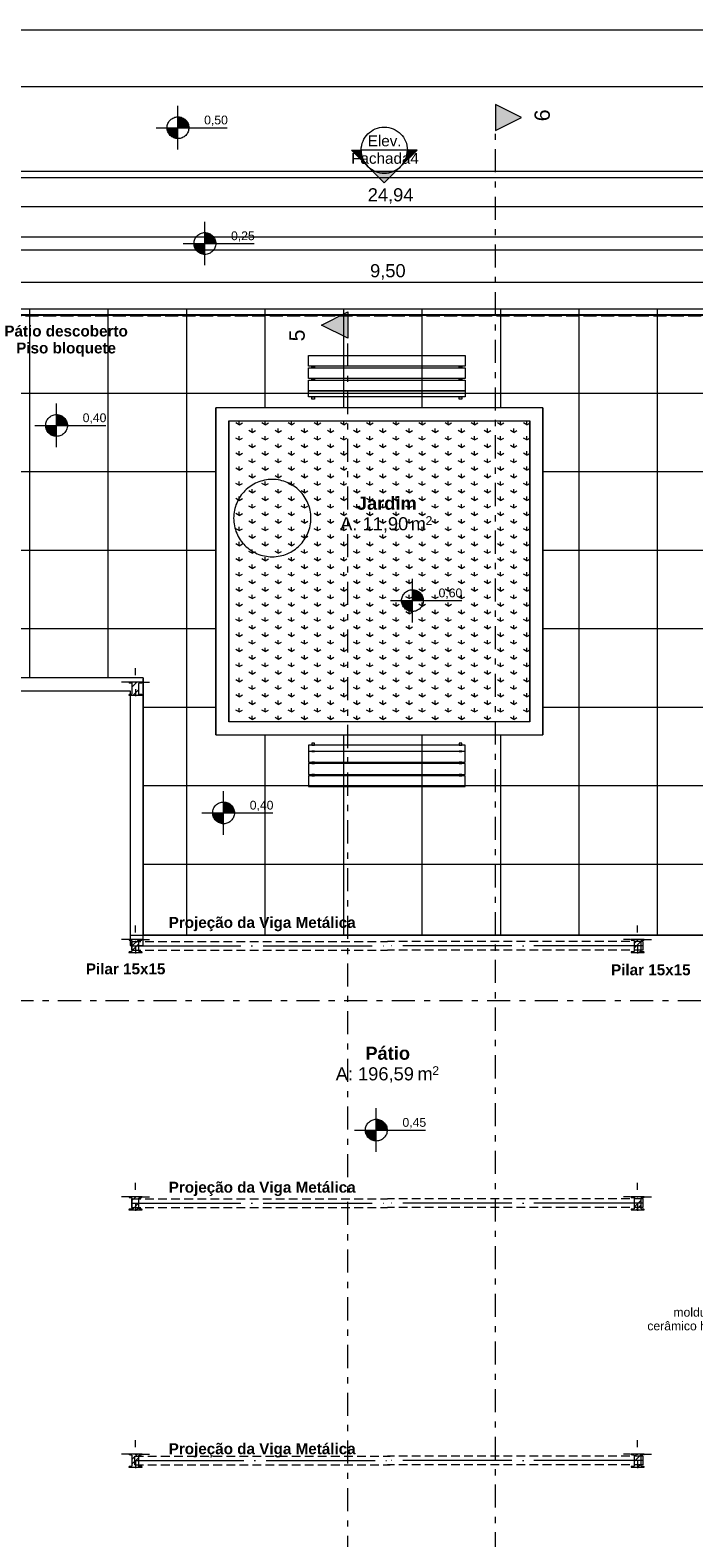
# Model space of a CAD drawing. Header units: millimetres. Extents: x -589 to 841, y -447 to 987.
# Tile 20 of 25: x 251 to 403, y 641 to 987. Entities that reach past the tile are written whole.
import ezdxf
from ezdxf.xclip import XClip

# ---------------------------------------------------------------- set-up
doc = ezdxf.new("R2010")
doc.units = ezdxf.units.MM
doc.header["$MEASUREMENT"] = 0
doc.header["$XCLIPFRAME"] = 0
for name, pattern in [('Linha de eixo - Traço e ponto', [30, 25, -2.5, 0, -2.5]), ('Linha Tracejada 2_1', [3, 2, -1]), ('Linha Tracejada 3_1', [4, 3, -1]), ('Tracejado Duplo', [10.936111, 5.291667, -2.116667, 1.411111, -2.116667]), ('Wipeout_Contour', [1000, 0, -1000])]:
    doc.linetypes.add(name, pattern=pattern)
for name, color, linetype in [('Anotação - Geral.2D', 7, 'Continuous'), ('Cobertura.ARQ', 7, 'Continuous'), ('Cotas - Geral.2D', 7, 'Continuous'), ('Desenho 2D - Geral.2D', 7, 'Continuous'), ('Estrutura - Geral.ARQ', 7, 'Continuous'), ('Interior - Mobiliário .ARQ', 7, 'Continuous'), ('Laje.ARQ', 7, 'Continuous'), ('Marcador - Cortes e Elevações.2D', 7, 'Continuous'), ('Parede.ARQ', 7, 'Continuous'), ('Pilar.ARQ', 7, 'Continuous'), ('Vigas.ARQ', 7, 'Continuous'), ('Zonas.ARQ', 7, 'Continuous')]:
    doc.layers.add(name, color=color, linetype=linetype)
doc.styles.add('GENERATED_STYLE_1', font='txt')
doc.styles.add('GENERATED_STYLE_2', font='txt')
pattern_1 = [(45, (-612.9804, 435.6334), (-1.5909903, 1.5909903), []), (45, (-613.5108, 436.1638), (-1.5909903, 1.5909903), [])]

# ---------------------------------------------------------------- blocks, each defined once
blk = doc.blocks.new('Desenho_1_1', base_point=(-612.98, 435.63))
at = {"layer": 'Cotas - Geral.2D', "linetype": 'Continuous', "lineweight": 0}
for points in [[(285.01, 964.5), (282.51, 964.5), (282.7, 963.54), (283.24, 962.73), (284.06, 962.19), (285.01, 962)], [(285.01, 964.5), (287.51, 964.5), (287.32, 965.46), (286.78, 966.27), (285.97, 966.81), (285.01, 967)], [(291.18, 937.95), (293.68, 937.95), (293.49, 938.91), (292.95, 939.72), (292.13, 940.26), (291.18, 940.45)], [(291.18, 937.95), (288.68, 937.95), (288.87, 937), (289.41, 936.19), (290.22, 935.64), (291.18, 935.45)], [(257.15, 896.23), (254.65, 896.23), (254.84, 895.27), (255.38, 894.46), (256.19, 893.92), (257.15, 893.73)], [(257.15, 896.23), (259.65, 896.23), (259.46, 897.18), (258.91, 898), (258.1, 898.54), (257.15, 898.73)], [(338.79, 856.07), (341.29, 856.07), (341.1, 857.03), (340.56, 857.84), (339.75, 858.38), (338.79, 858.57)], [(338.79, 856.07), (336.29, 856.07), (336.48, 855.11), (337.02, 854.3), (337.83, 853.76), (338.79, 853.57)], [(295.47, 807.4), (297.97, 807.4), (297.78, 808.35), (297.23, 809.16), (296.42, 809.71), (295.47, 809.9)], [(295.47, 807.4), (292.97, 807.4), (293.16, 806.44), (293.7, 805.63), (294.51, 805.09), (295.47, 804.9)], [(330.5, 734.66), (333, 734.66), (332.81, 735.61), (332.27, 736.42), (331.45, 736.96), (330.5, 737.16)], [(330.5, 734.66), (328, 734.66), (328.19, 733.7), (328.73, 732.89), (329.54, 732.35), (330.5, 732.16)]]:
    blk.add_hatch(color=7, dxfattribs=at).paths.add_polyline_path(points)
at = {"layer": 'Laje.ARQ', "linetype": 'Continuous', "lineweight": 0}
h = blk.add_hatch(dxfattribs=at)
h.set_pattern_fill('Grelha_90x90_0001', color=83, style=0, pattern_type=2)
h.set_pattern_definition([(0, (-612.98, 435.633), (0, 18), []), (90, (-612.98, 435.633), (-18, 0), [])])
h.paths.add_polyline_path([(238.05, 922.9), (238.05, 838.35), (277.05, 838.35), (277.05, 779.36), (428.07, 779.36), (428.07, 922.89), (368.7, 922.89), (368.7, 922.9), (293.7, 922.9)])
h.paths.add_polyline_path([(368.7, 825.26), (293.7, 825.26), (293.7, 900.26), (368.7, 900.26)], flags=0)
h = blk.add_hatch(dxfattribs=at)
h.set_pattern_fill('Relva_0001', color=83, style=0, pattern_type=2)
h.set_pattern_definition([(90, (-612.9804, 435.6334), (-6, 0), [0.866025, -2.598076]), (90, (-609.9804, 437.3655), (-6, 0), [0.866025, -2.598076]), (30, (-612.9804, 435.6334), (-3, 5.196152), [0.866025, -2.598076]), (30, (-612.9804, 439.0975), (-3, 5.196152), [0.866025, -2.598076]), (150, (-612.9804, 435.6334), (3, 5.196152), [0.866025, -2.598076]), (150, (-612.9804, 439.0975), (3, 5.196152), [0.866025, -2.598076])])
h.paths.add_polyline_path([(296.7, 828.26), (365.7, 828.26), (365.7, 897.26), (296.7, 897.26)])
at = {"layer": 'Marcador - Cortes e Elevações.2D', "linetype": 'Continuous', "lineweight": 0}
for points in [[(357.81, 969.83), (357.81, 963.83), (363.81, 966.83)], [(324.84, 959.35), (328.59, 955.6, -0.198912), (327.04, 959.35)], [(339.84, 959.35), (337.64, 959.35, -0.198912), (336.09, 955.6)], [(336.09, 955.6, -0.414214), (328.59, 955.6), (332.34, 951.85)], [(323.96, 922.25), (317.96, 919.25), (323.96, 916.25)]]:
    blk.add_hatch(color=7, dxfattribs=at).paths.add_polyline_path(points)
at = {"layer": 'Cobertura.ARQ', "color": 7, "linetype": 'Continuous', "lineweight": 0, "flags": 128}
for points in [[(84.25, 954.53), (608.58, 954.53)], [(84.25, 953.05), (608.58, 953.05)], [(84.25, 939.5), (608.58, 939.5)], [(608.58, 936.45), (84.25, 936.45)], [(608.58, 922.9), (84.25, 922.9)], [(608.58, 921.42), (84.25, 921.42)]]:
    blk.add_lwpolyline(points, dxfattribs=at)
at = {"layer": 'Cotas - Geral.2D', "color": 7, "linetype": 'Continuous', "lineweight": 0}
for p, q in [((285.01, 959.5), (285.01, 969.5)), ((280.01, 964.5), (296.33, 964.5)), ((84.25, 946.46), (583.08, 946.46)), ((291.18, 932.95), (291.18, 942.95)), ((286.18, 937.95), (302.5, 937.95)), ((238.05, 929.06), (428.07, 929.06)), ((257.15, 891.23), (257.15, 901.23)), ((252.15, 896.23), (268.47, 896.23)), ((338.79, 851.07), (338.79, 861.07)), ((333.79, 856.07), (350.11, 856.07)), ((295.47, 802.4), (295.47, 812.4)), ((290.47, 807.4), (306.79, 807.4)), ((330.5, 729.66), (330.5, 739.66)), ((325.5, 734.66), (341.82, 734.66))]:
    blk.add_line(p, q, dxfattribs=at)
for centre in [(285.01, 964.5), (291.18, 937.95), (257.15, 896.23), (338.79, 856.07), (295.47, 807.4), (330.5, 734.66)]:
    blk.add_circle(centre, 2.5, dxfattribs=at)
at = {"layer": 'Desenho 2D - Geral.2D', "color": 7, "linetype": 'Linha Tracejada 3_1', "lineweight": 0}
blk.add_line((238.05, 921.4), (427.53, 921.4), dxfattribs=at)
at = {"layer": 'Interior - Mobiliário .ARQ', "color": 7, "linetype": 'Continuous', "lineweight": 0}
for p, q in [((314.92, 909.8), (314.92, 912.26)), ((314.92, 912.26), (350.92, 912.26)), ((350.92, 909.8), (314.92, 909.8)), ((314.92, 906.99), (314.92, 909.45)), ((314.92, 909.45), (350.92, 909.45)), ((315.72, 909.8), (316.32, 909.8)), ((315.72, 909.45), (315.72, 909.8)), ((316.32, 909.45), (315.72, 909.45)), ((316.32, 909.8), (316.32, 909.45)), ((349.52, 909.8), (350.12, 909.8)), ((349.52, 909.45), (349.52, 909.8)), ((350.12, 909.45), (349.52, 909.45)), ((350.12, 909.8), (350.12, 909.45)), ((350.92, 912.26), (350.92, 909.8)), ((350.92, 909.45), (350.92, 906.99)), ((350.92, 906.99), (314.92, 906.99)), ((314.92, 904.17), (314.92, 906.63)), ((314.92, 906.63), (350.92, 906.63)), ((315.72, 906.99), (316.32, 906.99)), ((315.72, 906.63), (315.72, 906.99)), ((316.32, 906.63), (315.72, 906.63)), ((316.32, 906.99), (316.32, 906.63)), ((349.52, 906.99), (350.12, 906.99)), ((349.52, 906.63), (349.52, 906.99)), ((350.12, 906.63), (349.52, 906.63)), ((350.12, 906.99), (350.12, 906.63)), ((350.92, 906.63), (350.92, 904.17)), ((350.92, 904.17), (314.92, 904.17)), ((314.92, 904.14), (350.92, 904.14)), ((314.92, 902.78), (314.92, 904.14)), ((350.92, 902.78), (314.92, 902.78)), ((315.72, 904.17), (316.32, 904.17)), ((315.72, 904.14), (315.72, 904.17)), ((316.32, 904.14), (315.72, 904.14)), ((315.72, 902.26), (315.72, 902.78)), ((315.72, 902.78), (316.32, 902.78)), ((316.32, 904.17), (316.32, 904.14)), ((316.32, 902.78), (316.32, 902.26)), ((349.52, 904.17), (350.12, 904.17)), ((349.52, 904.14), (349.52, 904.17)), ((350.12, 904.14), (349.52, 904.14)), ((349.52, 902.78), (350.12, 902.78)), ((349.52, 902.26), (349.52, 902.78)), ((350.12, 904.17), (350.12, 904.14)), ((350.12, 902.78), (350.12, 902.26)), ((350.92, 904.14), (350.92, 902.78)), ((316.32, 902.26), (315.72, 902.26)), ((350.12, 902.26), (349.52, 902.26)), ((350.92, 822.9), (314.92, 822.9)), ((314.92, 822.9), (314.92, 821.55)), ((316.32, 823.42), (315.72, 823.42)), ((315.72, 823.42), (315.72, 822.9)), ((315.72, 822.9), (316.32, 822.9)), ((316.32, 822.9), (316.32, 823.42)), ((350.12, 823.42), (349.52, 823.42)), ((349.52, 823.42), (349.52, 822.9)), ((349.52, 822.9), (350.12, 822.9)), ((350.12, 822.9), (350.12, 823.42)), ((350.92, 821.55), (350.92, 822.9)), ((314.92, 821.55), (350.92, 821.55)), ((350.92, 821.51), (314.92, 821.51)), ((314.92, 821.51), (314.92, 819.05)), ((316.32, 821.55), (315.72, 821.55)), ((315.72, 821.55), (315.72, 821.51)), ((315.72, 821.51), (316.32, 821.51)), ((316.32, 821.51), (316.32, 821.55)), ((350.12, 821.55), (349.52, 821.55)), ((349.52, 821.55), (349.52, 821.51)), ((349.52, 821.51), (350.12, 821.51)), ((350.12, 821.51), (350.12, 821.55)), ((350.92, 819.05), (350.92, 821.51)), ((314.92, 819.05), (350.92, 819.05)), ((350.92, 818.7), (314.92, 818.7)), ((314.92, 818.7), (314.92, 816.23)), ((314.92, 816.23), (350.92, 816.23)), ((350.92, 815.88), (314.92, 815.88)), ((314.92, 815.88), (314.92, 813.42)), ((316.32, 819.05), (315.72, 819.05)), ((315.72, 819.05), (315.72, 818.7)), ((315.72, 818.7), (316.32, 818.7)), ((316.32, 816.23), (315.72, 816.23)), ((315.72, 816.23), (315.72, 815.88)), ((315.72, 815.88), (316.32, 815.88)), ((316.32, 818.7), (316.32, 819.05)), ((316.32, 815.88), (316.32, 816.23)), ((349.52, 819.05), (349.52, 818.7)), ((350.12, 819.05), (349.52, 819.05)), ((349.52, 818.7), (350.12, 818.7)), ((349.52, 816.23), (349.52, 815.88)), ((350.12, 816.23), (349.52, 816.23)), ((349.52, 815.88), (350.12, 815.88)), ((350.12, 818.7), (350.12, 819.05)), ((350.12, 815.88), (350.12, 816.23)), ((350.92, 816.23), (350.92, 818.7)), ((350.92, 813.42), (350.92, 815.88)), ((314.92, 813.42), (350.92, 813.42))]:
    blk.add_line(p, q, dxfattribs=at)
at = {"layer": 'Laje.ARQ', "color": 83, "linetype": 'Continuous', "lineweight": 0, "flags": 128}
for points in [[(428.07, 381.4), (428.07, 687.4), (436.07, 687.4), (436.07, 744.4), (428.07, 744.4), (428.07, 779.36), (277.05, 779.36), (277.05, 838.35), (238.05, 838.35), (238.05, 750.9), (205.05, 750.9), (205.05, 728.9), (238.05, 728.9), (238.05, 725.9), (194.05, 725.9), (194.05, 661.4), (238.05, 661.4), (238.05, 83.48)], [(84.25, 83.48), (84.25, 905.4), (238.05, 905.4), (238.05, 953.05), (428.07, 953.05), (428.07, 905.4), (583.08, 905.4), (583.08, 433.72)]]:
    blk.add_lwpolyline(points, dxfattribs=at)
for points in [[(238.05, 922.9), (238.05, 838.35), (277.05, 838.35), (277.05, 779.36), (428.07, 779.36), (428.07, 922.89), (368.7, 922.89), (368.7, 922.9), (293.7, 922.9)], [(368.7, 825.26), (293.7, 825.26), (293.7, 900.26), (368.7, 900.26)], [(296.7, 828.26), (365.7, 828.26), (365.7, 897.26), (296.7, 897.26)]]:
    blk.add_lwpolyline(points, close=True, dxfattribs=at)
at = {"layer": 'Marcador - Cortes e Elevações.2D', "color": 7, "linetype": 'Continuous', "lineweight": 0}
for p, q in [((357.81, 969.83), (357.81, 963.83)), ((363.81, 966.83), (357.81, 969.83)), ((357.81, 963.83), (363.81, 966.83)), ((328.59, 955.6), (324.84, 959.35)), ((324.84, 959.35), (327.04, 959.35)), ((337.64, 959.35), (327.04, 959.35)), ((336.09, 955.6), (339.84, 959.35)), ((339.84, 959.35), (337.64, 959.35)), ((328.59, 955.6), (332.34, 951.85)), ((332.34, 951.85), (336.09, 955.6)), ((317.96, 919.25), (323.96, 922.25)), ((323.96, 922.25), (323.96, 916.25)), ((323.96, 916.25), (317.96, 919.25))]:
    blk.add_line(p, q, dxfattribs=at)
at = {"layer": 'Marcador - Cortes e Elevações.2D', "color": 7, "linetype": 'Tracejado Duplo', "lineweight": 0}
blk.add_line((49.7, 764.35), (609.17, 764.35), dxfattribs=at)
at = {"layer": 'Marcador - Cortes e Elevações.2D', "color": 7, "linetype": 'Continuous', "lineweight": 0}
blk.add_circle((332.34, 959.35), 5.3, dxfattribs=at)
for start, end in [(180, 225), (315, 0), (225, 315)]:
    blk.add_arc((332.34, 959.35), 5.3, start, end, dxfattribs=at)
at = {"layer": 'Anotação - Geral.2D', "color": 7, "linetype": 'Continuous', "lineweight": 0, "insert": (259.34, 919.13), "char_height": 2.5, "attachment_point": 2, "line_spacing_factor": 0.930432, "style": 'GENERATED_STYLE_2'}
blk.add_mtext('\\A1;{\\pqc;\\fArial|b1|i0|c0|p38;Pátio descoberto\\P\\pqc;\\fArial|b1|i0|c0|p38;Piso bloquete}', dxfattribs=at)
at = {"layer": 'Anotação - Geral.2D', "color": 7, "linetype": 'Continuous', "lineweight": 0, "char_height": 2.5, "attachment_point": 2, "style": 'GENERATED_STYLE_2'}
for s, insert in [('\\A1;{\\pqc;\\fArial|b1|i0|c0|p38;Projeção da Viga Metálica}', (304.32, 783.53)), ('\\A1;{\\pqc;\\fArial|b1|i0|c0|p38;Pilar 15x15}', (273, 772.88)), ('\\A1;{\\pqc;\\fArial|b1|i0|c0|p38;Pilar 15x15}', (393.47, 772.67)), ('\\A1;{\\pqc;\\fArial|b1|i0|c0|p38;Projeção da Viga Metálica}', (304.32, 722.82)), ('\\A1;{\\pqc;\\fArial|b1|i0|c0|p38;Projeção da Viga Metálica}', (304.32, 662.86))]:
    blk.add_mtext(s, dxfattribs=dict(at, insert=insert))
at = {"layer": 'Cotas - Geral.2D', "color": 7, "linetype": 'Continuous', "lineweight": 0, "attachment_point": 7, "style": 'GENERATED_STYLE_1'}
for s, insert, char_height, width in [('\\A1;{\\pql;\\fArial|b0|i0|c0|p38;0,50}', (291.01, 964.9), 2, 5.3212), ('\\A1;{\\pql;\\fArial|b0|i0|c0|p38;24,94}', (328.54, 947.06), 3, 10.2583), ('\\A1;{\\pql;\\fArial|b0|i0|c0|p38;0,25}', (297.18, 938.35), 2, 5.3212), ('\\A1;{\\pql;\\fArial|b0|i0|c0|p38;9,50}', (329.07, 929.66), 3, 7.9817), ('\\A1;{\\pql;\\fArial|b0|i0|c0|p38;0,40}', (263.15, 896.63), 2, 5.3212), ('\\A1;{\\pql;\\fArial|b0|i0|c0|p38;0,60}', (344.79, 856.47), 2, 5.3212), ('\\A1;{\\pql;\\fArial|b0|i0|c0|p38;0,40}', (301.47, 807.8), 2, 5.3212), ('\\A1;{\\pql;\\fArial|b0|i0|c0|p38;0,45}', (336.5, 735.06), 2, 5.3212)]:
    blk.add_mtext(s, dxfattribs=dict(at, insert=insert, char_height=char_height, width=width))
at = {"layer": 'Estrutura - Geral.ARQ', "color": 7, "linetype": 'Continuous', "lineweight": 0, "insert": (417.13, 693.9), "char_height": 2, "attachment_point": 3, "line_spacing_factor": 0.939732, "style": 'GENERATED_STYLE_1'}
blk.add_mtext('\\A1;{\\pqr;\\fArial|b0|i0|c0|p38;moldura-painel\\P\\pqr;\\fArial|b0|i0|c0|p38;cerâmico h=140 cm}', dxfattribs=at)
at = {"layer": 'Marcador - Cortes e Elevações.2D', "color": 7, "linetype": 'Continuous', "lineweight": 0, "char_height": 3.5, "rotation": 90, "style": 'GENERATED_STYLE_1'}
for s, insert, attachment_point in [('\\A1;{\\pql;\\fArial|b0|i0|c0|p38;6}', (370.35, 965.97), 7), ('\\A1;{\\pqr;\\fArial|b0|i0|c0|p38;5}', (314.13, 918.22), 9)]:
    blk.add_mtext(s, dxfattribs=dict(at, insert=insert, attachment_point=attachment_point))
at = {"layer": 'Marcador - Cortes e Elevações.2D', "color": 7, "linetype": 'Continuous', "lineweight": 0, "char_height": 2.5, "attachment_point": 7, "style": 'GENERATED_STYLE_1'}
for s, insert in [('\\A1;{\\pql;\\fArial|b0|i0|c0|p38;Elev.}', (328.53, 960.2)), ('\\A1;{\\pql;\\fArial|b0|i0|c0|p38;Fachada4}', (324.74, 956.2))]:
    blk.add_mtext(s, dxfattribs=dict(at, insert=insert))
at = {"layer": 'Zonas.ARQ', "color": 7, "linetype": 'Continuous', "lineweight": 0, "attachment_point": 1}
for s, insert, char_height, style in [('\\A1;{\\pql;\\fArial|b1|i0|c0|p38;Jardim}', (326.04, 879.91), 3, 'GENERATED_STYLE_2'), ('\\A1;{\\pql;\\fArial|b0|i0|c0|p38;A: 11,90}', (322.22, 875.19), 3, 'GENERATED_STYLE_1'), ('\\A1;{\\pql;\\fArial|b0|i0|c0|p38;2}', (341.8, 875.42), 2, 'GENERATED_STYLE_1'), ('\\A1;{\\pql;\\fArial|b0|i0|c0|p38; m}', (337.22, 875.19), 3, 'GENERATED_STYLE_1'), ('\\A1;{\\pql;\\fArial|b1|i0|c0|p38;Pátio}', (327.99, 753.8), 3, 'GENERATED_STYLE_2'), ('\\A1;{\\pql;\\fArial|b0|i0|c0|p38;A: 196,59}', (321.19, 749.07), 3, 'GENERATED_STYLE_1'), ('\\A1;{\\pql;\\fArial|b0|i0|c0|p38; m}', (338.77, 749.07), 3, 'GENERATED_STYLE_1'), ('\\A1;{\\pql;\\fArial|b0|i0|c0|p38;2}', (343.35, 749.3), 2, 'GENERATED_STYLE_1')]:
    blk.add_mtext(s, dxfattribs=dict(at, insert=insert, char_height=char_height, style=style))
at = {"color": 254, "linetype": 'Wipeout_Contour', "lineweight": 0, "ltscale": 3833.752894}
blk.add_wipeout([(296.7, 897.26), (365.7, 897.26), (368.7, 900.26), (293.7, 900.26)], dxfattribs=at).dxf.layer = 'Parede.ARQ'
at = {"color": 254, "linetype": 'Wipeout_Contour', "lineweight": 0, "ltscale": 5271.630101}
blk.add_wipeout([(274.46, 835.76), (274.05, 835.35), (274.05, 834.54), (274.4, 834.59), (274.44, 834.61), (274.46, 834.66)], dxfattribs=at).dxf.layer = 'Parede.ARQ'
at = {"color": 254, "linetype": 'Wipeout_Contour', "lineweight": 0, "ltscale": 3565.032794}
blk.add_wipeout([(293.7, 825.26), (368.7, 825.26), (365.7, 828.26), (296.7, 828.26)], dxfattribs=at).dxf.layer = 'Parede.ARQ'
at = {"color": 254, "linetype": 'Wipeout_Contour', "lineweight": 0, "ltscale": 27823.037143}
blk.add_wipeout([(391.94, 775.38), (391.94, 775.43), (391.92, 775.48), (391.87, 775.51), (391.3, 775.59), (391.25, 775.61), (391.23, 775.66), (391.23, 778.09), (391.25, 778.14), (391.3, 778.17), (391.87, 778.25), (391.92, 778.27), (391.94, 778.33), (391.94, 778.38), (391.23, 778.38), (389.64, 778.38), (388.94, 778.38), (388.94, 778.33), (388.95, 778.27), (389, 778.25), (389.57, 778.17), (389.62, 778.14), (389.64, 778.09), (389.64, 775.66), (389.62, 775.61), (389.57, 775.59), (389, 775.51), (388.95, 775.48), (388.94, 775.43), (388.94, 775.38), (389.64, 775.38), (391.23, 775.38)], dxfattribs=at).dxf.layer = 'Pilar.ARQ'
at = {"color": 254, "linetype": 'Wipeout_Contour', "lineweight": 0, "ltscale": 24602.882044}
blk.add_wipeout([(276.76, 716.38), (276.76, 716.43), (276.74, 716.48), (276.69, 716.51), (276.12, 716.59), (276.07, 716.61), (276.05, 716.66), (276.05, 719.09), (276.07, 719.14), (276.12, 719.17), (276.69, 719.25), (276.74, 719.27), (276.76, 719.33), (276.76, 719.38), (276.05, 719.38), (274.46, 719.38), (273.76, 719.38), (273.76, 719.33), (273.78, 719.27), (273.83, 719.25), (274.4, 719.17), (274.44, 719.14), (274.46, 719.09), (274.46, 716.66), (274.44, 716.61), (274.4, 716.59), (273.83, 716.51), (273.78, 716.48), (273.76, 716.43), (273.76, 716.38), (274.46, 716.38), (276.05, 716.38)], dxfattribs=at).dxf.layer = 'Pilar.ARQ'
at = {"color": 254, "linetype": 'Wipeout_Contour', "lineweight": 0, "ltscale": 26149.846146}
blk.add_wipeout([(391.94, 716.38), (391.94, 716.43), (391.92, 716.48), (391.87, 716.51), (391.3, 716.59), (391.25, 716.61), (391.23, 716.66), (391.23, 719.09), (391.25, 719.14), (391.3, 719.17), (391.87, 719.25), (391.92, 719.27), (391.94, 719.33), (391.94, 719.38), (391.23, 719.38), (389.64, 719.38), (388.94, 719.38), (388.94, 719.33), (388.95, 719.27), (389, 719.25), (389.57, 719.17), (389.62, 719.14), (389.64, 719.09), (389.64, 716.66), (389.62, 716.61), (389.57, 716.59), (389, 716.51), (388.95, 716.48), (388.94, 716.43), (388.94, 716.38), (389.64, 716.38), (391.23, 716.38)], dxfattribs=at).dxf.layer = 'Pilar.ARQ'
at = {"color": 254, "linetype": 'Wipeout_Contour', "lineweight": 0, "ltscale": 22850.031373}
blk.add_wipeout([(276.76, 657.38), (276.76, 657.43), (276.74, 657.48), (276.69, 657.51), (276.12, 657.59), (276.07, 657.61), (276.05, 657.66), (276.05, 660.09), (276.07, 660.14), (276.12, 660.17), (276.69, 660.25), (276.74, 660.27), (276.76, 660.33), (276.76, 660.38), (276.05, 660.38), (274.46, 660.38), (273.76, 660.38), (273.76, 660.33), (273.78, 660.27), (273.83, 660.25), (274.4, 660.17), (274.44, 660.14), (274.46, 660.09), (274.46, 657.66), (274.44, 657.61), (274.4, 657.59), (273.83, 657.51), (273.78, 657.48), (273.76, 657.43), (273.76, 657.38), (274.46, 657.38), (276.05, 657.38)], dxfattribs=at).dxf.layer = 'Pilar.ARQ'
at = {"color": 254, "linetype": 'Wipeout_Contour', "lineweight": 0, "ltscale": 24507.888769}
blk.add_wipeout([(391.94, 657.38), (391.94, 657.43), (391.92, 657.48), (391.87, 657.51), (391.3, 657.59), (391.25, 657.61), (391.23, 657.66), (391.23, 660.09), (391.25, 660.14), (391.3, 660.17), (391.87, 660.25), (391.92, 660.27), (391.94, 660.33), (391.94, 660.38), (391.23, 660.38), (389.64, 660.38), (388.94, 660.38), (388.94, 660.33), (388.95, 660.27), (389, 660.25), (389.57, 660.17), (389.62, 660.14), (389.64, 660.09), (389.64, 657.66), (389.62, 657.61), (389.57, 657.59), (389, 657.51), (388.95, 657.48), (388.94, 657.43), (388.94, 657.38), (389.64, 657.38), (391.23, 657.38)], dxfattribs=at).dxf.layer = 'Pilar.ARQ'
at = {"layer": 'Pilar.ARQ', "linetype": 'Continuous', "lineweight": 0}
h = blk.add_hatch(dxfattribs=at)
h.set_pattern_fill('Aço_0001', color=151, style=0, pattern_type=2)
h.set_pattern_definition(pattern_1)
h.paths.add_polyline_path([(391.94, 775.38), (391.94, 775.43), (391.92, 775.48), (391.87, 775.51), (391.3, 775.59), (391.25, 775.61), (391.23, 775.66), (391.23, 778.09), (391.25, 778.14), (391.3, 778.17), (391.87, 778.25), (391.92, 778.27), (391.94, 778.33), (391.94, 778.38), (391.23, 778.38), (389.64, 778.38), (388.94, 778.38), (388.94, 778.33), (388.95, 778.27), (389, 778.25), (389.57, 778.17), (389.62, 778.14), (389.64, 778.09), (389.64, 775.66), (389.62, 775.61), (389.57, 775.59), (389, 775.51), (388.95, 775.48), (388.94, 775.43), (388.94, 775.38), (389.64, 775.38), (391.23, 775.38)])
h = blk.add_hatch(dxfattribs=at)
h.set_pattern_fill('Aço_0001', color=151, style=0, pattern_type=2)
h.set_pattern_definition(pattern_1)
h.paths.add_polyline_path([(276.76, 716.38), (276.76, 716.43), (276.74, 716.48), (276.69, 716.51), (276.12, 716.59), (276.07, 716.61), (276.05, 716.66), (276.05, 719.09), (276.07, 719.14), (276.12, 719.17), (276.69, 719.25), (276.74, 719.27), (276.76, 719.33), (276.76, 719.38), (276.05, 719.38), (274.46, 719.38), (273.76, 719.38), (273.76, 719.33), (273.78, 719.27), (273.83, 719.25), (274.4, 719.17), (274.44, 719.14), (274.46, 719.09), (274.46, 716.66), (274.44, 716.61), (274.4, 716.59), (273.83, 716.51), (273.78, 716.48), (273.76, 716.43), (273.76, 716.38), (274.46, 716.38), (276.05, 716.38)])
h = blk.add_hatch(dxfattribs=at)
h.set_pattern_fill('Aço_0001', color=151, style=0, pattern_type=2)
h.set_pattern_definition(pattern_1)
h.paths.add_polyline_path([(391.94, 716.38), (391.94, 716.43), (391.92, 716.48), (391.87, 716.51), (391.3, 716.59), (391.25, 716.61), (391.23, 716.66), (391.23, 719.09), (391.25, 719.14), (391.3, 719.17), (391.87, 719.25), (391.92, 719.27), (391.94, 719.33), (391.94, 719.38), (391.23, 719.38), (389.64, 719.38), (388.94, 719.38), (388.94, 719.33), (388.95, 719.27), (389, 719.25), (389.57, 719.17), (389.62, 719.14), (389.64, 719.09), (389.64, 716.66), (389.62, 716.61), (389.57, 716.59), (389, 716.51), (388.95, 716.48), (388.94, 716.43), (388.94, 716.38), (389.64, 716.38), (391.23, 716.38)])
h = blk.add_hatch(dxfattribs=at)
h.set_pattern_fill('Aço_0001', color=151, style=0, pattern_type=2)
h.set_pattern_definition(pattern_1)
h.paths.add_polyline_path([(276.76, 657.38), (276.76, 657.43), (276.74, 657.48), (276.69, 657.51), (276.12, 657.59), (276.07, 657.61), (276.05, 657.66), (276.05, 660.09), (276.07, 660.14), (276.12, 660.17), (276.69, 660.25), (276.74, 660.27), (276.76, 660.33), (276.76, 660.38), (276.05, 660.38), (274.46, 660.38), (273.76, 660.38), (273.76, 660.33), (273.78, 660.27), (273.83, 660.25), (274.4, 660.17), (274.44, 660.14), (274.46, 660.09), (274.46, 657.66), (274.44, 657.61), (274.4, 657.59), (273.83, 657.51), (273.78, 657.48), (273.76, 657.43), (273.76, 657.38), (274.46, 657.38), (276.05, 657.38)])
h = blk.add_hatch(dxfattribs=at)
h.set_pattern_fill('Aço_0001', color=151, style=0, pattern_type=2)
h.set_pattern_definition(pattern_1)
h.paths.add_polyline_path([(391.94, 657.38), (391.94, 657.43), (391.92, 657.48), (391.87, 657.51), (391.3, 657.59), (391.25, 657.61), (391.23, 657.66), (391.23, 660.09), (391.25, 660.14), (391.3, 660.17), (391.87, 660.25), (391.92, 660.27), (391.94, 660.33), (391.94, 660.38), (391.23, 660.38), (389.64, 660.38), (388.94, 660.38), (388.94, 660.33), (388.95, 660.27), (389, 660.25), (389.57, 660.17), (389.62, 660.14), (389.64, 660.09), (389.64, 657.66), (389.62, 657.61), (389.57, 657.59), (389, 657.51), (388.95, 657.48), (388.94, 657.43), (388.94, 657.38), (389.64, 657.38), (391.23, 657.38)])
at = {"layer": 'Marcador - Cortes e Elevações.2D', "color": 7, "linetype": 'Tracejado Duplo', "lineweight": 0}
for p, q in [((357.81, 363.76), (357.81, 963.83)), ((323.96, 78.62), (323.96, 916.25))]:
    blk.add_line(p, q, dxfattribs=at)
at = {"layer": 'Parede.ARQ', "color": 8, "linetype": 'Continuous', "lineweight": 0, "flags": 128}
for points in [[(368.7, 900.26), (293.7, 900.26)], [(296.7, 897.26), (365.7, 897.26)], [(365.7, 828.26), (296.7, 828.26)], [(293.7, 825.26), (368.7, 825.26)]]:
    blk.add_lwpolyline(points, dxfattribs=at)
at = {"layer": 'Pilar.ARQ', "color": 7, "linetype": 'Continuous', "lineweight": 0}
for p, q in [((390.44, 779.98), (390.44, 781.58)), ((388.84, 778.38), (387.24, 778.38)), ((392.04, 778.38), (393.64, 778.38)), ((390.44, 776.78), (390.44, 775.18)), ((275.26, 720.98), (275.26, 722.58)), ((390.44, 720.98), (390.44, 722.58)), ((273.66, 719.38), (272.06, 719.38)), ((276.86, 719.38), (278.46, 719.38)), ((388.84, 719.38), (387.24, 719.38)), ((392.04, 719.38), (393.64, 719.38)), ((275.26, 717.78), (275.26, 716.18)), ((390.44, 717.78), (390.44, 716.18)), ((273.66, 660.38), (272.06, 660.38)), ((275.26, 661.98), (275.26, 663.58)), ((276.86, 660.38), (278.46, 660.38)), ((388.84, 660.38), (387.24, 660.38)), ((390.44, 661.98), (390.44, 663.58)), ((392.04, 660.38), (393.64, 660.38)), ((275.26, 658.78), (275.26, 657.18)), ((390.44, 658.78), (390.44, 657.18))]:
    blk.add_line(p, q, dxfattribs=at)
at = {"layer": 'Pilar.ARQ', "color": 7, "linetype": 'Continuous', "lineweight": 0, "flags": 128}
for points in [[(391.94, 775.38), (391.94, 775.43), (391.92, 775.48), (391.87, 775.51), (391.3, 775.59), (391.25, 775.61), (391.23, 775.66), (391.23, 778.09), (391.25, 778.14), (391.3, 778.17), (391.87, 778.25), (391.92, 778.27), (391.94, 778.33), (391.94, 778.38), (391.23, 778.38), (389.64, 778.38), (388.94, 778.38), (388.94, 778.33), (388.95, 778.27), (389, 778.25), (389.57, 778.17), (389.62, 778.14), (389.64, 778.09), (389.64, 775.66), (389.62, 775.61), (389.57, 775.59), (389, 775.51), (388.95, 775.48), (388.94, 775.43), (388.94, 775.38), (389.64, 775.38), (391.23, 775.38)], [(276.76, 716.38), (276.76, 716.43), (276.74, 716.48), (276.69, 716.51), (276.12, 716.59), (276.07, 716.61), (276.05, 716.66), (276.05, 719.09), (276.07, 719.14), (276.12, 719.17), (276.69, 719.25), (276.74, 719.27), (276.76, 719.33), (276.76, 719.38), (276.05, 719.38), (274.46, 719.38), (273.76, 719.38), (273.76, 719.33), (273.78, 719.27), (273.83, 719.25), (274.4, 719.17), (274.44, 719.14), (274.46, 719.09), (274.46, 716.66), (274.44, 716.61), (274.4, 716.59), (273.83, 716.51), (273.78, 716.48), (273.76, 716.43), (273.76, 716.38), (274.46, 716.38), (276.05, 716.38)], [(391.94, 716.38), (391.94, 716.43), (391.92, 716.48), (391.87, 716.51), (391.3, 716.59), (391.25, 716.61), (391.23, 716.66), (391.23, 719.09), (391.25, 719.14), (391.3, 719.17), (391.87, 719.25), (391.92, 719.27), (391.94, 719.33), (391.94, 719.38), (391.23, 719.38), (389.64, 719.38), (388.94, 719.38), (388.94, 719.33), (388.95, 719.27), (389, 719.25), (389.57, 719.17), (389.62, 719.14), (389.64, 719.09), (389.64, 716.66), (389.62, 716.61), (389.57, 716.59), (389, 716.51), (388.95, 716.48), (388.94, 716.43), (388.94, 716.38), (389.64, 716.38), (391.23, 716.38)], [(276.76, 657.38), (276.76, 657.43), (276.74, 657.48), (276.69, 657.51), (276.12, 657.59), (276.07, 657.61), (276.05, 657.66), (276.05, 660.09), (276.07, 660.14), (276.12, 660.17), (276.69, 660.25), (276.74, 660.27), (276.76, 660.33), (276.76, 660.38), (276.05, 660.38), (274.46, 660.38), (273.76, 660.38), (273.76, 660.33), (273.78, 660.27), (273.83, 660.25), (274.4, 660.17), (274.44, 660.14), (274.46, 660.09), (274.46, 657.66), (274.44, 657.61), (274.4, 657.59), (273.83, 657.51), (273.78, 657.48), (273.76, 657.43), (273.76, 657.38), (274.46, 657.38), (276.05, 657.38)], [(391.94, 657.38), (391.94, 657.43), (391.92, 657.48), (391.87, 657.51), (391.3, 657.59), (391.25, 657.61), (391.23, 657.66), (391.23, 660.09), (391.25, 660.14), (391.3, 660.17), (391.87, 660.25), (391.92, 660.27), (391.94, 660.33), (391.94, 660.38), (391.23, 660.38), (389.64, 660.38), (388.94, 660.38), (388.94, 660.33), (388.95, 660.27), (389, 660.25), (389.57, 660.17), (389.62, 660.14), (389.64, 660.09), (389.64, 657.66), (389.62, 657.61), (389.57, 657.59), (389, 657.51), (388.95, 657.48), (388.94, 657.43), (388.94, 657.38), (389.64, 657.38), (391.23, 657.38)]]:
    blk.add_lwpolyline(points, close=True, dxfattribs=at)
at = {"layer": 'Pilar.ARQ', "color": 7, "linetype": 'Continuous', "lineweight": 0}
for p in [(390.44, 778.38), (275.26, 719.38), (390.44, 719.38), (275.26, 660.38), (390.44, 660.38)]:
    blk.add_point(p, dxfattribs=at)
at = {"layer": 'Vigas.ARQ', "color": 8, "linetype": 'Linha Tracejada 2_1', "lineweight": 0}
for p, q in [((391.66, 777.91), (333.06, 777.91)), ((391.66, 777.91), (391.66, 775.91)), ((391.66, 775.91), (333.06, 775.91)), ((274.46, 718.91), (333.06, 718.91)), ((274.46, 716.91), (274.46, 718.91)), ((274.46, 716.91), (333.06, 716.91)), ((391.66, 718.91), (333.06, 718.91)), ((391.66, 716.91), (333.06, 716.91)), ((391.66, 718.91), (391.66, 716.91)), ((275.11, 659.91), (333.72, 659.91)), ((275.11, 657.91), (275.11, 659.91)), ((275.11, 657.91), (333.72, 657.91)), ((391.66, 659.91), (333.06, 659.91)), ((391.66, 657.91), (333.06, 657.91)), ((391.66, 659.91), (391.66, 657.91))]:
    blk.add_line(p, q, dxfattribs=at)
at = {"layer": 'Vigas.ARQ', "color": 7, "linetype": 'Linha de eixo - Traço e ponto', "lineweight": 0}
for p, q in [((391.66, 776.91), (333.06, 776.91)), ((274.46, 717.91), (333.06, 717.91)), ((391.66, 717.91), (333.06, 717.91)), ((275.11, 658.91), (333.72, 658.91)), ((391.66, 658.91), (333.06, 658.91))]:
    blk.add_line(p, q, dxfattribs=at)
at = {"color": 254, "linetype": 'Wipeout_Contour', "lineweight": 0, "ltscale": 26633.614136}
blk.add_wipeout([(274.05, 778.38), (274.46, 778.38), (276.05, 778.38), (276.76, 778.38), (276.76, 778.33), (276.74, 778.27), (276.69, 778.25), (276.12, 778.17), (276.07, 778.14), (276.05, 778.09), (276.05, 776.97), (277.05, 776.97), (277.05, 838.35), (276.08, 837.38), (276.76, 837.38), (276.76, 837.33), (276.74, 837.27), (276.69, 837.25), (276.12, 837.17), (276.07, 837.14), (276.05, 837.09), (276.05, 834.66), (276.07, 834.61), (276.12, 834.59), (276.69, 834.51), (276.74, 834.48), (276.76, 834.43), (276.76, 834.38), (276.05, 834.38), (274.46, 834.38), (274.05, 834.38)], dxfattribs=at).dxf.layer = 'Parede.ARQ'
at = {"layer": 'Parede.ARQ', "color": 8, "linetype": 'Continuous', "lineweight": 0, "flags": 128}
for points in [[(277.05, 776.97), (277.05, 838.35)], [(274.05, 835.35), (274.05, 834.54)]]:
    blk.add_lwpolyline(points, dxfattribs=at)
at = {"color": 254, "linetype": 'Wipeout_Contour', "lineweight": 0, "ltscale": 3647.757908}
blk.add_wipeout([(296.7, 828.26), (296.7, 897.26), (293.7, 900.26), (293.7, 825.26)], dxfattribs=at).dxf.layer = 'Parede.ARQ'
at = {"color": 254, "linetype": 'Wipeout_Contour', "lineweight": 0, "ltscale": 3751.027841}
blk.add_wipeout([(365.7, 897.26), (365.7, 828.26), (368.7, 825.26), (368.7, 900.26)], dxfattribs=at).dxf.layer = 'Parede.ARQ'
at = {"color": 254, "linetype": 'Wipeout_Contour', "lineweight": 0, "ltscale": 4948.793215}
blk.add_wipeout([(274.05, 778.22), (274.05, 776.97), (274.46, 776.97), (274.46, 778.09), (274.44, 778.14), (274.4, 778.17)], dxfattribs=at).dxf.layer = 'Parede.ARQ'
at = {"layer": 'Interior - Mobiliário .ARQ', "color": 7, "linetype": 'Continuous', "lineweight": 0}
for start, end in [(0, 180), (180, 0)]:
    blk.add_arc((306.64, 874.99), 8.86, start, end, dxfattribs=at)
at = {"layer": 'Parede.ARQ', "color": 8, "linetype": 'Continuous', "lineweight": 0, "flags": 128}
for points in [[(293.7, 900.26), (293.7, 825.26)], [(368.7, 825.26), (368.7, 900.26)], [(296.7, 828.26), (296.7, 897.26)], [(365.7, 897.26), (365.7, 828.26)], [(274.05, 834.38), (274.05, 778.38)], [(274.05, 778.22), (274.05, 776.97)], [(274.05, 776.97), (274.46, 776.97)], [(276.05, 776.97), (277.05, 776.97)]]:
    blk.add_lwpolyline(points, dxfattribs=at)
at = {"color": 254, "linetype": 'Wipeout_Contour', "lineweight": 0, "ltscale": 13192.646712}
blk.add_wipeout([(238.05, 835.35), (274.05, 835.35), (274.46, 835.76), (274.46, 837.09), (274.44, 837.14), (274.4, 837.17), (273.83, 837.25), (273.78, 837.27), (273.76, 837.33), (273.76, 837.38), (274.46, 837.38), (276.05, 837.38), (276.08, 837.38), (277.05, 838.35), (238.05, 838.35)], dxfattribs=at).dxf.layer = 'Parede.ARQ'
at = {"color": 254, "linetype": 'Wipeout_Contour', "lineweight": 0, "ltscale": 26374.39617}
blk.add_wipeout([(276.76, 775.38), (276.76, 775.43), (276.74, 775.48), (276.69, 775.51), (276.12, 775.59), (276.07, 775.61), (276.05, 775.66), (276.05, 778.09), (276.07, 778.14), (276.12, 778.17), (276.69, 778.25), (276.74, 778.27), (276.76, 778.33), (276.76, 778.38), (276.05, 778.38), (274.46, 778.38), (273.76, 778.38), (273.76, 778.33), (273.78, 778.27), (273.83, 778.25), (274.4, 778.17), (274.44, 778.14), (274.46, 778.09), (274.46, 775.66), (274.44, 775.61), (274.4, 775.59), (273.83, 775.51), (273.78, 775.48), (273.76, 775.43), (273.76, 775.38), (274.46, 775.38), (276.05, 775.38)], dxfattribs=at).dxf.layer = 'Pilar.ARQ'
at = {"layer": 'Pilar.ARQ', "linetype": 'Continuous', "lineweight": 0}
h = blk.add_hatch(dxfattribs=at)
h.set_pattern_fill('Aço_0001', color=151, style=0, pattern_type=2)
h.set_pattern_definition(pattern_1)
h.paths.add_polyline_path([(276.76, 775.38), (276.76, 775.43), (276.74, 775.48), (276.69, 775.51), (276.12, 775.59), (276.07, 775.61), (276.05, 775.66), (276.05, 778.09), (276.07, 778.14), (276.12, 778.17), (276.69, 778.25), (276.74, 778.27), (276.76, 778.33), (276.76, 778.38), (276.05, 778.38), (274.46, 778.38), (273.76, 778.38), (273.76, 778.33), (273.78, 778.27), (273.83, 778.25), (274.4, 778.17), (274.44, 778.14), (274.46, 778.09), (274.46, 775.66), (274.44, 775.61), (274.4, 775.59), (273.83, 775.51), (273.78, 775.48), (273.76, 775.43), (273.76, 775.38), (274.46, 775.38), (276.05, 775.38)])
at = {"layer": 'Desenho 2D - Geral.2D', "color": 8, "linetype": 'Continuous', "lineweight": 0}
blk.add_line((274.05, 779.36), (392.07, 779.36), dxfattribs=at)
at = {"layer": 'Desenho 2D - Geral.2D', "color": 7, "linetype": 'Continuous', "lineweight": 0}
blk.add_line((277.05, 779.36), (424.99, 779.36), dxfattribs=at)
at = {"layer": 'Parede.ARQ', "color": 8, "linetype": 'Continuous', "lineweight": 0, "flags": 128}
for points in [[(277.05, 838.35), (238.05, 838.35)], [(238.05, 835.35), (274.05, 835.35)]]:
    blk.add_lwpolyline(points, dxfattribs=at)
at = {"layer": 'Pilar.ARQ', "color": 7, "linetype": 'Continuous', "lineweight": 0}
for p, q in [((275.26, 779.98), (275.26, 781.58)), ((273.66, 778.38), (272.06, 778.38)), ((276.86, 778.38), (278.46, 778.38)), ((275.26, 776.78), (275.26, 775.18))]:
    blk.add_line(p, q, dxfattribs=at)
at = {"layer": 'Pilar.ARQ', "color": 7, "linetype": 'Continuous', "lineweight": 0, "flags": 128}
blk.add_lwpolyline([(276.76, 775.38), (276.76, 775.43), (276.74, 775.48), (276.69, 775.51), (276.12, 775.59), (276.07, 775.61), (276.05, 775.66), (276.05, 778.09), (276.07, 778.14), (276.12, 778.17), (276.69, 778.25), (276.74, 778.27), (276.76, 778.33), (276.76, 778.38), (276.05, 778.38), (274.46, 778.38), (273.76, 778.38), (273.76, 778.33), (273.78, 778.27), (273.83, 778.25), (274.4, 778.17), (274.44, 778.14), (274.46, 778.09), (274.46, 775.66), (274.44, 775.61), (274.4, 775.59), (273.83, 775.51), (273.78, 775.48), (273.76, 775.43), (273.76, 775.38), (274.46, 775.38), (276.05, 775.38)], close=True, dxfattribs=at)
at = {"layer": 'Pilar.ARQ', "color": 7, "linetype": 'Continuous', "lineweight": 0}
blk.add_point((275.26, 778.38), dxfattribs=at)
at = {"layer": 'Vigas.ARQ', "color": 8, "linetype": 'Linha Tracejada 2_1', "lineweight": 0}
for p, q in [((274.46, 777.91), (333.06, 777.91)), ((274.46, 775.91), (274.46, 777.91)), ((274.46, 775.91), (333.06, 775.91))]:
    blk.add_line(p, q, dxfattribs=at)
at = {"layer": 'Vigas.ARQ', "color": 7, "linetype": 'Linha de eixo - Traço e ponto', "lineweight": 0}
blk.add_line((274.46, 776.91), (333.06, 776.91), dxfattribs=at)
at = {"color": 254, "linetype": 'Wipeout_Contour', "lineweight": 0, "ltscale": 28161.051773}
blk.add_wipeout([(276.76, 834.38), (276.76, 834.43), (276.74, 834.48), (276.69, 834.51), (276.12, 834.59), (276.07, 834.61), (276.05, 834.66), (276.05, 837.09), (276.07, 837.14), (276.12, 837.17), (276.69, 837.25), (276.74, 837.27), (276.76, 837.33), (276.76, 837.38), (276.05, 837.38), (274.46, 837.38), (273.76, 837.38), (273.76, 837.33), (273.78, 837.27), (273.83, 837.25), (274.4, 837.17), (274.44, 837.14), (274.46, 837.09), (274.46, 834.66), (274.44, 834.61), (274.4, 834.59), (273.83, 834.51), (273.78, 834.48), (273.76, 834.43), (273.76, 834.38), (274.46, 834.38), (276.05, 834.38)], dxfattribs=at).dxf.layer = 'Pilar.ARQ'
at = {"layer": 'Pilar.ARQ', "linetype": 'Continuous', "lineweight": 0}
h = blk.add_hatch(dxfattribs=at)
h.set_pattern_fill('Aço_0001', color=151, style=0, pattern_type=2)
h.set_pattern_definition(pattern_1)
h.paths.add_polyline_path([(276.76, 834.38), (276.76, 834.43), (276.74, 834.48), (276.69, 834.51), (276.12, 834.59), (276.07, 834.61), (276.05, 834.66), (276.05, 837.09), (276.07, 837.14), (276.12, 837.17), (276.69, 837.25), (276.74, 837.27), (276.76, 837.33), (276.76, 837.38), (276.05, 837.38), (274.46, 837.38), (273.76, 837.38), (273.76, 837.33), (273.78, 837.27), (273.83, 837.25), (274.4, 837.17), (274.44, 837.14), (274.46, 837.09), (274.46, 834.66), (274.44, 834.61), (274.4, 834.59), (273.83, 834.51), (273.78, 834.48), (273.76, 834.43), (273.76, 834.38), (274.46, 834.38), (276.05, 834.38)])
at = {"layer": 'Pilar.ARQ', "color": 7, "linetype": 'Continuous', "lineweight": 0}
for p, q in [((275.26, 838.98), (275.26, 840.58)), ((273.66, 837.38), (272.06, 837.38)), ((276.86, 837.38), (278.46, 837.38)), ((275.26, 835.78), (275.26, 834.18))]:
    blk.add_line(p, q, dxfattribs=at)
at = {"layer": 'Pilar.ARQ', "color": 7, "linetype": 'Continuous', "lineweight": 0, "flags": 128}
blk.add_lwpolyline([(276.76, 834.38), (276.76, 834.43), (276.74, 834.48), (276.69, 834.51), (276.12, 834.59), (276.07, 834.61), (276.05, 834.66), (276.05, 837.09), (276.07, 837.14), (276.12, 837.17), (276.69, 837.25), (276.74, 837.27), (276.76, 837.33), (276.76, 837.38), (276.05, 837.38), (274.46, 837.38), (273.76, 837.38), (273.76, 837.33), (273.78, 837.27), (273.83, 837.25), (274.4, 837.17), (274.44, 837.14), (274.46, 837.09), (274.46, 834.66), (274.44, 834.61), (274.4, 834.59), (273.83, 834.51), (273.78, 834.48), (273.76, 834.43), (273.76, 834.38), (274.46, 834.38), (276.05, 834.38)], close=True, dxfattribs=at)
at = {"layer": 'Pilar.ARQ', "color": 7, "linetype": 'Continuous', "lineweight": 0}
blk.add_point((275.26, 837.38), dxfattribs=at)

msp = doc.modelspace()

# ---------------------------------------------------------------- linework, layer by layer
at = {"layer": 'Desenho 2D - Geral.2D', "color": 7, "linetype": 'Continuous', "lineweight": 0}
msp.add_line((841, 986.87), (0, 986.87), dxfattribs=at)

# ---------------------------------------------------------------- block references
at = {"color": 7, "linetype": 'Continuous', "lineweight": 0}
ref = msp.add_blockref('Desenho_1_1', (-612.98, 435.63), dxfattribs=at)
XClip(ref).set_block_clipping_path([(35.1353416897, 37.3848133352), (284.9334299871, 37.3848133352), (284.9334299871, 24.3913893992), (642.5463821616, 24.3913893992), (642.5463821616, 324.9652811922), (662.5106744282, 324.9652811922), (662.5106744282, 424.998918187), (640.774709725, 431.4917679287), (640.774709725, 825.5242281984), (640.774709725, 973.901529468), (35.1353416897, 973.901529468)])

# ---------------------------------------------------------------- next in the draw order: linework, layer by layer
at = {"layer": 'Desenho 2D - Geral.2D', "color": 7, "linetype": 'Continuous', "lineweight": 0}
msp.add_line((831, 973.9), (35.14, 973.9), dxfattribs=at)

doc.saveas('drawing.dxf')
